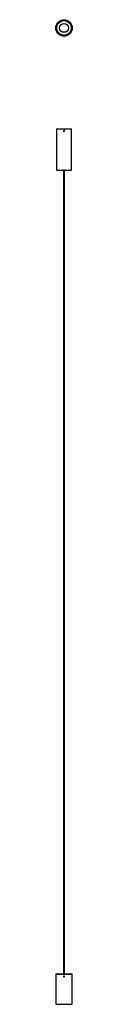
# Model space of a CAD drawing. Header units: millimetres. Extents: x 740 to 800, y 628 to 4214.
import ezdxf

# ---------------------------------------------------------------- set-up
doc = ezdxf.new("R2010")
doc.units = ezdxf.units.MM
doc.header["$LTSCALE"] = 20

msp = doc.modelspace()

# ---------------------------------------------------------------- linework, layer by layer
at = {"color": 7, "linetype": 'Continuous', "lineweight": 25}
for p, q in [((768.4, 4213.8), (768.3, 4213.8)), ((768.4, 4213.8), (769.1, 4213.8)), ((769.1, 4213.8), (771.6, 4213.8)), ((771.7, 4213.8), (771.6, 4213.8)), ((742.5, 3816.2), (742.5, 3666.2)), ((742.5, 3816.2), (797.5, 3816.2)), ((768.9, 3808.2), (769.1, 3809.3)), ((768.9, 3808.2), (769.8, 3807.5)), ((770.2, 3809.8), (769.1, 3809.3)), ((769.8, 3807.5), (770.9, 3807.9)), ((770.2, 3809.8), (771.1, 3809)), ((771.1, 3809), (770.9, 3807.9)), ((797.5, 3666.2), (797.5, 3816.2)), ((742.5, 3666.2), (797.5, 3666.2)), ((765.6, 3666.2), (765.5, 3665.7)), ((774.5, 3665.7), (765.5, 3665.7)), ((767.6, 3665.7), (767.6, 738.8)), ((772.4, 738.8), (772.4, 3665.7)), ((774.5, 3665.7), (774.4, 3666.2)), ((740, 738.8), (740, 737.6)), ((740, 738.8), (800, 738.8)), ((740, 737.6), (740, 627.6)), ((740, 737.6), (800, 737.6)), ((740, 737.6), (800, 737.6)), ((768.9, 729.1), (769.5, 730)), ((768.9, 729.1), (769.3, 728)), ((770.5, 727.9), (769.3, 728)), ((769.5, 730), (770.7, 729.9)), ((770.5, 727.9), (771.2, 728.9)), ((771.2, 728.9), (770.7, 729.9)), ((800, 737.6), (800, 738.8)), ((800, 627.6), (800, 737.6)), ((740, 627.6), (800, 627.6))]:
    msp.add_line(p, q, dxfattribs=at)
for centre, radius in [((770, 4183.8), 30), ((770, 4183.8), 28.9), ((770, 4183.8), 28.7), ((770, 4183.8), 26.7), ((770, 4183.8), 16.2), ((770, 4183.8), 16), ((770, 3808.6), 1.61), ((770, 729), 1.61)]:
    msp.add_circle(centre, radius, dxfattribs=at)
for points, knots in [([(770, 3806.9), (769.8, 3806.9), (769.4, 3807), (768.9, 3807.3), (768.5, 3807.7), (768.3, 3808.2), (768.3, 3808.8), (768.4, 3809.4), (768.8, 3809.8), (769.3, 3810.2), (769.8, 3810.3), (770.4, 3810.3), (770.9, 3810.1), (771.4, 3809.7), (771.6, 3809.2), (771.7, 3808.6), (771.6, 3808), (771.4, 3807.5), (770.9, 3807.1), (770.4, 3806.9), (770.1, 3806.9), (770, 3806.9)], [0, 0, 0, 0, 0.053619, 0.107235, 0.160916, 0.214639, 0.268292, 0.321872, 0.37549, 0.429197, 0.482906, 0.536527, 0.590106, 0.643756, 0.697479, 0.751162, 0.804756, 0.85835, 0.912032, 0.965755, 1, 1, 1, 1]), ([(771.7, 729), (771.7, 728.9), (771.6, 728.8), (771.6, 728.5), (771.6, 728.4), (771.5, 728.2), (771.4, 728.1), (771.3, 728), (771.2, 727.9), (771, 727.7), (770.8, 727.5), (770.4, 727.4), (770.2, 727.3), (769.9, 727.3), (769.8, 727.3), (769.6, 727.4), (769.5, 727.4), (769.3, 727.5), (769.2, 727.5), (769, 727.7), (768.9, 727.7), (768.8, 727.9), (768.7, 728), (768.6, 728.1), (768.5, 728.2), (768.4, 728.4), (768.4, 728.5), (768.4, 728.8), (768.4, 728.9), (768.4, 729.2), (768.4, 729.4), (768.6, 729.8), (768.7, 730), (768.9, 730.2), (769, 730.3), (769.2, 730.4), (769.3, 730.5), (769.5, 730.5), (769.6, 730.6), (769.8, 730.6), (769.9, 730.6), (770.2, 730.6), (770.4, 730.6), (770.7, 730.5), (770.8, 730.4), (771, 730.3), (771.1, 730.2), (771.3, 730), (771.4, 729.8), (771.6, 729.4), (771.7, 729.2), (771.7, 729)], [0, 0, 0, 0, 0.03125, 0.03125, 0.0625, 0.0625, 0.09375, 0.09375, 0.125, 0.125, 0.1875, 0.1875, 0.25, 0.25, 0.28125, 0.28125, 0.3125, 0.3125, 0.34375, 0.34375, 0.375, 0.375, 0.40625, 0.40625, 0.4375, 0.4375, 0.46875, 0.46875, 0.5, 0.5, 0.5625, 0.5625, 0.625, 0.625, 0.65625, 0.65625, 0.6875, 0.6875, 0.71875, 0.71875, 0.75, 0.75, 0.8125, 0.8125, 0.84375, 0.84375, 0.875, 0.875, 0.9375, 0.9375, 1, 1, 1, 1])]:
    msp.add_open_spline(points, degree=3, knots=knots, dxfattribs=at)

doc.saveas('drawing.dxf')
